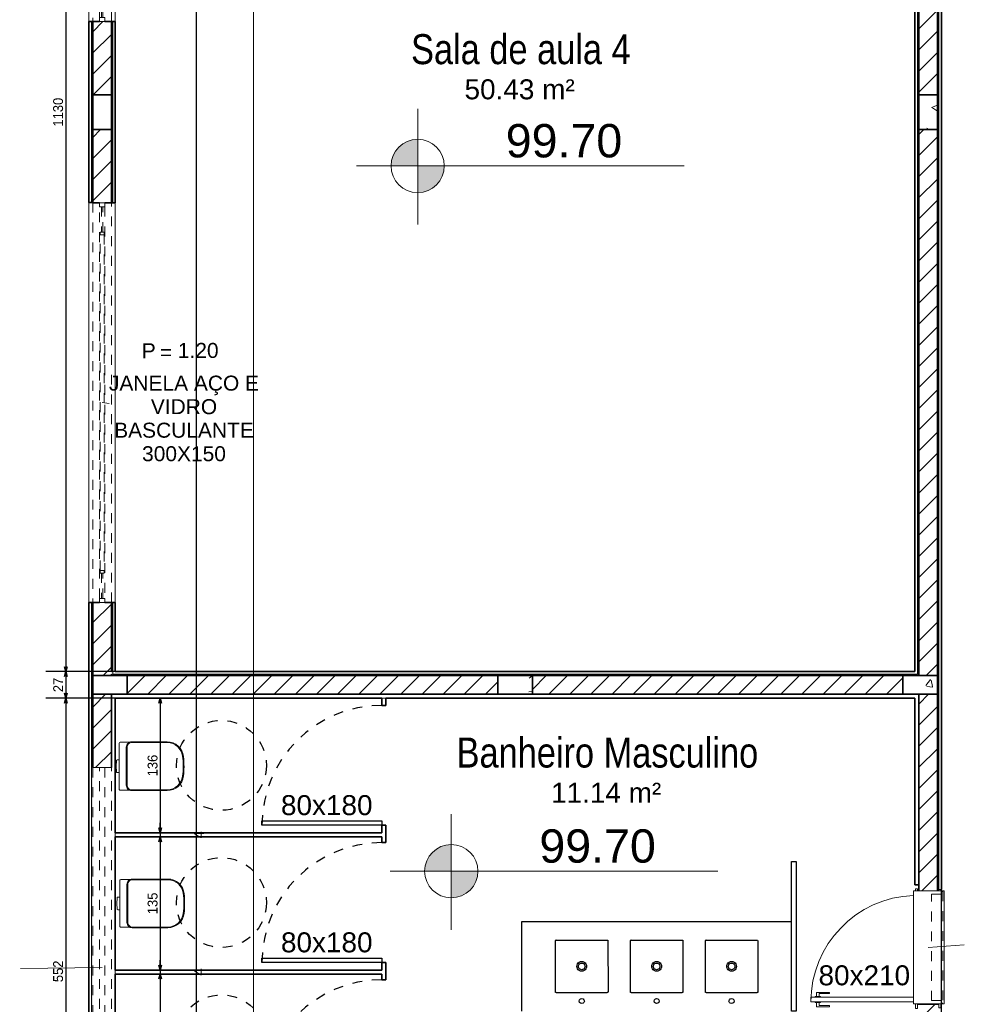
# Model space of a CAD drawing. Header units: millimetres. Extents: x -35 to 343, y 0 to 93.
# Tile 84 of 128: x 200.52 to 210.07, y 54.49 to 64.43. Entities that reach past the tile are written whole.
import ezdxf

# ---------------------------------------------------------------- set-up
doc = ezdxf.new("R2010")
doc.units = ezdxf.units.MM
for name, pattern in [('ACAD_ISO03W100', [30, 12, -18]), ('CONTINU', [0]), ('Traço Curto', [0.00153, 0.001, -0.00053])]:
    doc.linetypes.add(name, pattern=pattern)
doc.layers.add('A-PAREDE', color=5, linetype='Continuous')
doc.layers.add('LOUÇAS', color=1, linetype='Continuous')
for name, color, linetype, lineweight in [('ARQ - ALVENARIA - OSSO', 2, 'Continuous', 35), ('ARQ - BANCADAS', 2, 'Continuous', 9), ('ARQ - COTA_NÍVEL', 2, 'Continuous', 5), ('ARQ - DIVISORIA', 3, 'Continuous', 35), ('ARQ - JANELA', 2, 'Traço Curto', 5), ('ARQ - PAREDE VISTA', 4, 'Continuous', 9), ('ARQ - PAREDES_HACHURA', 9, 'Continuous', 35), ('ARQ - PAREDES_REVESTIMENTO', 3, 'Continuous', 35), ('ARQ - PILAR', 4, 'Continuous', 15), ('ARQ - PORTA', 3, 'Continuous', 9), ('ARQ - PORTA_FOLHA', 3, 'Continuous', 20), ('ARQ - PORTA_GIRO', 1, 'Continuous', 5), ('ARQ - SIMBOLO_CORTE', 2, 'Continuous', 5), ('ARQ -SIMBOLO_PORTA', 2, 'Continuous', 9), ('ARQ -TEXTO_AMBIENTE', 2, 'Continuous', 5), ('ARQ -TEXTO_JANELA', 2, 'Continuous', 9), ('Equipamentos hidráulicos', 2, 'Continuous', 5)]:
    doc.layers.add(name, color=color, linetype=linetype, lineweight=lineweight)
doc.styles.add('Arial Narrow', font='ARIALN.TTF', dxfattribs={"height": 0.225})
doc.styles.add('Arial_2', font='arial.ttf', dxfattribs={"height": 0.15})
doc.styles.add('Arial_3', font='arial.ttf', dxfattribs={"height": 0.0015})
doc.styles.add('Arial_4', font='arial.ttf', dxfattribs={"height": 0.1125})
doc.styles.add('GULIM', font='Gulim.ttf')
doc.dimstyles.new('GULIM-100', dxfattribs={"dimtxt": 0.1, "dimasz": 0.05, "dimexe": 0.2, "dimexo": 0, "dimgap": 0.025, "dimtad": 1, "dimdec": 0, "dimlfac": 100, "dimzin": 12, "dimdsep": 46, "dimtxsty": 'GULIM', "dimblk": 'OPEN30', "dimcen": 0, "dimclrd": 152, "dimclre": 152, "dimclrt": 152, "dimaunit": 1, "dimadec": 0, "dimazin": 0, "dimtfac": 1.875, "dimtdec": 0, "dimtmove": 2, "dimatfit": 3, "dimldrblk": 'OPEN30', "dimfxl": 0, "dimtolj": 1, "dimtzin": 12, "dimlwd": -1, "dimarcsym": 0})
pattern_1 = [(50, (197.3076, 58.02), (0.73539, -0.063667), [0.07671, -0.84651]), (355, (197.3076, 58.02), (-0.141886, 0.771645), [0.061907, -0.67694]), (100.451, (197.3695, 58.0146), (0.59344, 0.7075), [0.065944, -0.71866]), (46.184, (197.3076, 58.2245), (1.094305, -0.169653), [0.11574, -1.269094]), (96.636, (197.3991, 58.2111), (0.95821, 0.99893), [0.09824, -1.07799]), (351.184, (197.3076, 58.2245), (0.95852, 0.99942), [0.09286, -1.01474]), (21, (197.4099, 58.1734), (0.61232, -0.41221), [0.07671, -0.84651]), (326, (197.4099, 58.1734), (0.250004, 0.743684), [0.061907, -0.67694]), (71.451, (197.461, 58.13975), (0.862037, 0.33109), [0.065944, -0.71866]), (37.5, (197.3076, 58.01997), (0.0123895, 0.3419915), [0.033645, -0.63522, 0.033645, -0.652716, -0.679632]), (37.5, (197.3076, 58.01997), (0.0123895, 0.3419915), [-1.355226, 0.033645, -0.645987]), (7.5, (197.3076, 58.01997), (0.269781, 0.404735), [0.033645, -0.357984, 0.033645, -0.61907, -0.258395]), (7.5, (197.3076, 58.01997), (0.269781, 0.404735), [-1.044345, 0.033645, -0.22475]), (327.5, (197.0788, 58.01997), (0.547047, -0.022983), [0.033645, -0.222058, 0.033645, -0.765763, -1.06184]), (327.5, (197.0788, 58.01997), (0.547047, -0.022983), [-1.056457, 0.033645, -1.028195]), (317.5, (196.97652, 58.01997), (0.597536, 0.102292), [0.033645, -0.300115, 0.033645, -0.497948, -0.75365]), (317.5, (196.97652, 58.01997), (0.597536, 0.102292), [-0.864007, 0.033645, -0.720006])]
pattern_2 = [(45, (197.30759, 58.01997), (-0.1065823, 0.1065823), [])]

# ---------------------------------------------------------------- blocks, each defined once
blk = doc.blocks.new('POR_PM_GIRO_1FL - 80 x 210 cm Externa-V3-NÍVEL 1')
at = {"layer": 'ARQ - PORTA'}
for p, q in [((-0.4369, 0.7393), (-0.4369, 0.8383)), ((-0.4369, 0.8383), (-0.4051, 0.8383)), ((-0.4051, 0.8183), (-0.4275, 0.8183)), ((-0.4275, 0.8183), (-0.4275, 0.7393)), ((-0.4, 0.8492), (-0.4051, 0.8492)), ((-0.4051, 0.8492), (-0.4051, 0.8283)), ((-0.4051, 0.8283), (-0.4051, 0.8073)), ((-0.365, 0.8492), (-0.3599, 0.8492)), ((-0.3599, 0.8492), (-0.3599, 0.8283)), ((-0.3281, 0.8383), (-0.3599, 0.8383)), ((-0.3599, 0.8283), (-0.3599, 0.8073)), ((-0.3599, 0.8183), (-0.3375, 0.8183)), ((-0.3375, 0.8183), (-0.3375, 0.7393)), ((-0.3281, 0.7393), (-0.3281, 0.8383)), ((-0.4275, 0.7393), (-0.4369, 0.7393)), ((-0.4051, 0.8073), (-0.4, 0.8073)), ((-0.3599, 0.8073), (-0.365, 0.8073)), ((-0.3375, 0.7393), (-0.3281, 0.7393)), ((-0.45, 0.095), (-0.415, 0.095)), ((-0.45, 0.08), (-0.45, 0.095)), ((-0.415, 0.08), (-0.45, 0.08)), ((-0.42, -0.08), (-0.42, 0.08)), ((0.435, 0.095), (0.45, 0.095)), ((0.45, 0.08), (0.435, 0.08)), ((0.45, 0.095), (0.45, 0.08)), ((-0.445, -0.08), (-0.415, -0.08)), ((-0.445, -0.095), (-0.445, -0.08)), ((-0.415, -0.095), (-0.445, -0.095)), ((0.435, -0.08), (0.445, -0.08)), ((0.445, -0.095), (0.435, -0.095)), ((0.445, -0.08), (0.445, -0.095))]:
    blk.add_line(p, q, dxfattribs=at)
at = {"layer": 'ARQ - PORTA_FOLHA'}
for p, q in [((-0.4, 0.88), (-0.365, 0.88)), ((-0.4, 0.11), (-0.4, 0.88)), ((-0.365, 0.88), (-0.365, 0.11))]:
    blk.add_line(p, q, dxfattribs=at)
at = {"layer": 'ARQ - PORTA_GIRO'}
blk.add_arc((-0.4, 0.0805), 0.8, 2.12242, 89.96776, dxfattribs=at)
blk = doc.blocks.new('JANELA BASCULANTE PRÁTICA DE REVIT - JANELA AÇO E VIDRO BASCULANTE 300X150-V5-NÍVEL 1')
at = {"layer": 'ARQ - JANELA'}
for p, q in [((1.5, 0.07), (-1.5, 0.07)), ((-1.47, 0.02), (-1.5, 0.02)), ((-1.5, 0.02), (-1.5, -0.02)), ((-1.47, -0.02), (-1.47, 0.02)), ((-1.47, 0.02), (1.47, 0.02)), ((-1.28, 0.005), (-1.47, 0.005)), ((-1.47, 0.005), (-1.47, -0.005)), ((-1.26, 0.015), (-1.28, 0.015)), ((-1.28, 0.015), (-1.28, -0.015)), ((-1.28, -0.005), (-1.28, 0.005)), ((-1.26, -0.015), (-1.26, 0.015)), ((-1.26, 0.015), (1.26, 0.015)), ((1.28, 0.015), (1.26, 0.015)), ((1.26, 0.015), (1.26, -0.015)), ((1.28, -0.015), (1.28, 0.015)), ((1.47, 0.005), (1.28, 0.005)), ((1.28, 0.005), (1.28, -0.005)), ((1.5, 0.02), (1.47, 0.02)), ((1.47, 0.02), (1.47, -0.02)), ((1.47, -0.005), (1.47, 0.005)), ((1.5, -0.02), (1.5, 0.02)), ((-1.5, -0.02), (-1.47, -0.02)), ((-1.5, -0.07), (1.4993, -0.07)), ((-1.47, -0.005), (-1.28, -0.005)), ((1.47, -0.02), (-1.47, -0.02)), ((-1.28, -0.015), (-1.26, -0.015)), ((1.26, -0.015), (-1.26, -0.015)), ((1.26, -0.015), (1.28, -0.015)), ((1.28, -0.005), (1.47, -0.005)), ((1.47, -0.02), (1.5, -0.02))]:
    blk.add_line(p, q, dxfattribs=at)
blk = doc.blocks.new('JANELA BASCULANTE PRÁTICA DE REVIT - JANELA AÇO E VIDRO BASCULANTE 300X150-V6-NÍVEL 1')
at = {"layer": 'ARQ - JANELA'}
for p, q in [((-1.47, 0.02), (-1.5, 0.02)), ((-1.5, 0.02), (-1.5, -0.02)), ((1.5, 0.07), (-1.499, 0.07)), ((-1.47, -0.02), (-1.47, 0.02)), ((-1.47, 0.02), (1.47, 0.02)), ((-1.28, 0.005), (-1.47, 0.005)), ((-1.47, 0.005), (-1.47, -0.005)), ((-1.26, 0.015), (-1.28, 0.015)), ((-1.28, 0.015), (-1.28, -0.015)), ((-1.28, -0.005), (-1.28, 0.005)), ((-1.26, -0.015), (-1.26, 0.015)), ((-1.26, 0.015), (1.26, 0.015)), ((1.28, 0.015), (1.26, 0.015)), ((1.26, 0.015), (1.26, -0.015)), ((1.28, -0.015), (1.28, 0.015)), ((1.47, 0.005), (1.28, 0.005)), ((1.28, 0.005), (1.28, -0.005)), ((1.5, 0.02), (1.47, 0.02)), ((1.47, 0.02), (1.47, -0.02)), ((1.47, -0.005), (1.47, 0.005)), ((1.5, -0.02), (1.5, 0.02)), ((-1.5, -0.02), (-1.47, -0.02)), ((-1.4999, -0.07), (1.5, -0.07)), ((-1.47, -0.005), (-1.28, -0.005)), ((1.47, -0.02), (-1.47, -0.02)), ((-1.28, -0.015), (-1.26, -0.015)), ((1.26, -0.015), (-1.26, -0.015)), ((1.26, -0.015), (1.28, -0.015)), ((1.28, -0.005), (1.47, -0.005)), ((1.47, -0.02), (1.5, -0.02))]:
    blk.add_line(p, q, dxfattribs=at)
blk = doc.blocks.new('JANELA BASCULANTE PRÁTICA DE REVIT - JANELA AÇO E VIDRO BASCULANTE 300X60-6372257-NÍVEL 1')
at = {"layer": 'ARQ - JANELA'}
for p, q in [((1.5, 0.07), (-1.5, 0.07)), ((-1.5, 0.07), (-1.5, 0.02)), ((-1.5, -0.02), (-1.5, 0.02)), ((-1.5, 0.02), (1.5, 0.02)), ((1.5, 0.02), (1.5, 0.07)), ((1.5, 0.02), (1.5, -0.02)), ((-1.5, -0.02), (-1.5, -0.07)), ((1.5, -0.02), (-1.5, -0.02)), ((-1.5, -0.07), (1.5, -0.07)), ((1.5, -0.07), (1.5, -0.02))]:
    blk.add_line(p, q, dxfattribs=at)
blk = doc.blocks.new('JA Maxim Ar 1F1 - Maxim Ar 0_80x0_50-6390869-NÍVEL 1')
at = {"layer": 'ARQ - JANELA'}
for p, q in [((-0.42, 0.11), (0.42, 0.11)), ((-0.42, 0.1), (-0.42, 0.11)), ((0.42, 0.1), (-0.42, 0.1)), ((-0.4, 0.025), (-0.4, 0.1)), ((0.4, 0.1), (0.4, 0.025)), ((0.42, 0.11), (0.42, 0.1)), ((0.4, 0.025), (-0.4, 0.025))]:
    blk.add_line(p, q, dxfattribs=at)
blk = doc.blocks.new('Pedra - Peitoril - Tipo 1-6390871-NÍVEL 1')
at = {"layer": 'ARQ - BANCADAS'}
for p, q in [((-0.3803, -0.23), (-0.3803, 0)), ((0.4697, 0), (-0.3803, 0)), ((0.4697, 0), (0.4697, -0.23)), ((0.4697, -0.23), (-0.3803, -0.23))]:
    blk.add_line(p, q, dxfattribs=at)
blk = doc.blocks.new('Deca_Bacia Sanitaria Convencional Quadra_P_21 - P_21_Branco Gelo GE17-6407791-NÍVEL 1')
at = {"layer": 'Equipamentos hidráulicos'}
for p, q in [((3.1323, -4.3801), (3.1323, -4.2542)), ((3.1383, -4.2482), (3.2088, -4.2482)), ((3.1077, -4.4279), (3.11, -4.3849)), ((3.11, -4.471), (3.1077, -4.4279)), ((3.1161, -4.3801), (3.1323, -4.3801)), ((3.1323, -4.3801), (3.1323, -4.4757)), ((3.1323, -4.4757), (3.1161, -4.4757)), ((3.1323, -4.6016), (3.1323, -4.4757)), ((3.2086, -4.6072), (3.1362, -4.6072))]:
    blk.add_line(p, q, dxfattribs=at)
for centre, radius, start, end in [((3.1383, -4.2542), 0.006, 90, 180), ((3.1161, -4.3864), 0.00628, 90, 166), ((3.1161, -4.4695), 0.00628, 194, 270), ((3.4946, -4.4879), 0.1199, 327.88825, 328.48945), ((3.4946, -4.4879), 0.1199, 340.97524, 344.05786), ((3.1383, -4.6016), 0.006, 180, 249.21108)]:
    blk.add_arc(centre, radius, start, end, dxfattribs=at)
blk = doc.blocks.new('Deca_Shared_Assento_P_21 - AP_215_Branco Gelo GE17-6407792-NÍVEL 1')
at = {"layer": 'Equipamentos hidráulicos'}
for p, q in [((3.1847, -4.2848), (3.1847, -4.5707)), ((3.1918, -4.5736), (3.1918, -4.282)), ((3.2211, -4.2504), (3.4916, -4.2504)), ((3.4913, -4.2448), (3.2248, -4.2448)), ((3.2211, -4.6051), (3.4916, -4.6051)), ((3.2248, -4.6108), (3.4913, -4.6108))]:
    blk.add_line(p, q, dxfattribs=at)
for centre, radius, start, end in [((3.2247, -4.2848), 0.04, 89.84772, 180.1118), ((3.2253, -4.2837), 0.0336, 97.18985, 177.03508), ((3.4916, -4.3678), 0.123, 5.81372, 90.12648), ((3.4912, -4.3671), 0.1167, 7.4549, 89.83226), ((2.9392, -4.4394), 0.6734, 0.98733, 7.4549), ((2.9147, -4.4278), 0.703, 359.57807, 5.91611), ((2.9392, -4.4162), 0.6734, 352.5451, 359.01267), ((2.9147, -4.4278), 0.703, 354.08549, 359.5781), ((3.4916, -4.4878), 0.123, 269.88205, 354.19539), ((3.4912, -4.4884), 0.1167, 270.16774, 352.5451), ((3.2247, -4.5708), 0.04, 179.84831, 270.11285), ((3.2253, -4.5718), 0.0336, 182.96492, 262.81015)]:
    blk.add_arc(centre, radius, start, end, dxfattribs=at)
blk = doc.blocks.new('Identificação de Janela - Modelo 1-6080617-NÍVEL 1')
at = {"layer": 'ARQ -TEXTO_JANELA', "char_height": 0.0015, "attachment_point": 1, "style": 'Arial_3'}
for s, insert, width in [('P', (-0.004488, 0.005716), 0.00168354), ('=', (-0.00267, 0.00556), 0.00152321)]:
    blk.add_mtext(s, dxfattribs=dict(at, insert=insert, width=width))
blk = doc.blocks.new('_Open30')
at = {"color": 0, "linetype": 'ByBlock', "lineweight": -2}
for p, q in [((-1, 0.27), (0, 0)), ((0, 0), (-1, -0.27)), ((0, 0), (-1, 0))]:
    blk.add_line(p, q, dxfattribs=at)
blk = doc.blocks.new('*D489')
at = {"layer": 'A-PAREDE', "color": 152, "lineweight": -2, "transparency": 16777216}
for p, q in [((201.4828, 69.1526), (200.7817, 69.1526)), ((201.4828, 57.8478), (200.7817, 57.8478))]:
    blk.add_line(p, q, dxfattribs=at)
at = {"layer": 'A-PAREDE', "color": 152, "transparency": 16777216}
blk.add_line((200.9817, 69.1026), (200.9817, 57.8978), dxfattribs=at)
at = {"layer": 'DEFPOINTS', "color": 0, "transparency": 16777216}
for p in [(201.4828, 69.1526), (200.9817, 57.8478), (201.4828, 57.8478)]:
    blk.add_point(p, dxfattribs=at)
at = {"layer": 'A-PAREDE', "color": 152, "transparency": 16777216, "xscale": 0.05, "yscale": 0.05, "zscale": 0.05}
for p, rotation in [((200.9817, 69.1526), 90), ((200.9817, 57.8478), 270)]:
    blk.add_blockref('_Open30', p, dxfattribs=dict(at, rotation=rotation))
at = {"layer": 'A-PAREDE', "color": 152, "transparency": 16777216, "insert": (200.9053, 63.5002), "char_height": 0.1, "attachment_point": 5, "rotation": 90, "style": 'GULIM'}
blk.add_mtext('\\A1;1130', dxfattribs=at)
blk = doc.blocks.new('*D490')
at = {"color": 152, "lineweight": -2, "transparency": 16777216}
for p, q in [((201.4828, 57.8478), (200.7817, 57.8478)), ((201.4828, 57.5786), (200.7817, 57.5786))]:
    blk.add_line(p, q, dxfattribs=at)
at = {"color": 152, "transparency": 16777216}
blk.add_line((200.9817, 57.7978), (200.9817, 57.6286), dxfattribs=at)
at = {"layer": 'DEFPOINTS', "color": 0, "transparency": 16777216}
for p in [(201.4828, 57.8478), (200.9817, 57.5786), (201.4828, 57.5786)]:
    blk.add_point(p, dxfattribs=at)
at = {"color": 152, "transparency": 16777216, "xscale": 0.05, "yscale": 0.05, "zscale": 0.05}
for p, rotation in [((200.9817, 57.8478), 90), ((200.9817, 57.5786), 270)]:
    blk.add_blockref('_Open30', p, dxfattribs=dict(at, rotation=rotation))
at = {"color": 152, "transparency": 16777216, "insert": (200.9054, 57.7132), "char_height": 0.1, "attachment_point": 5, "rotation": 90, "style": 'GULIM'}
blk.add_mtext('\\A1;27', dxfattribs=at)
blk = doc.blocks.new('*D491')
at = {"color": 152, "lineweight": -2, "transparency": 16777216}
for p, q in [((201.4828, 57.5786), (200.7817, 57.5786)), ((201.4828, 52.0608), (200.7817, 52.0608))]:
    blk.add_line(p, q, dxfattribs=at)
at = {"color": 152, "transparency": 16777216}
blk.add_line((200.9817, 57.5286), (200.9817, 52.1108), dxfattribs=at)
at = {"layer": 'DEFPOINTS', "color": 0, "transparency": 16777216}
for p in [(201.4828, 57.5786), (200.9817, 52.0608), (201.4828, 52.0608)]:
    blk.add_point(p, dxfattribs=at)
at = {"color": 152, "transparency": 16777216, "xscale": 0.05, "yscale": 0.05, "zscale": 0.05}
for p, rotation in [((200.9817, 57.5786), 90), ((200.9817, 52.0608), 270)]:
    blk.add_blockref('_Open30', p, dxfattribs=dict(at, rotation=rotation))
at = {"color": 152, "transparency": 16777216, "insert": (200.9054, 54.8197), "char_height": 0.1, "attachment_point": 5, "rotation": 90, "style": 'GULIM'}
blk.add_mtext('\\A1;552', dxfattribs=at)
blk = doc.blocks.new('*D499')
at = {"layer": 'A-PAREDE', "color": 152, "lineweight": -2, "transparency": 16777216}
for p, q in [((201.2136, 81.2648), (200.0751, 81.2648)), ((201.2136, 22.8569), (200.0751, 22.8569))]:
    blk.add_line(p, q, dxfattribs=at)
at = {"layer": 'A-PAREDE', "color": 152, "transparency": 16777216}
blk.add_line((200.2751, 22.9069), (200.2751, 81.2148), dxfattribs=at)
at = {"layer": 'DEFPOINTS', "color": 0, "transparency": 16777216}
for p in [(200.2751, 81.2648), (201.2136, 81.2648), (201.2136, 22.8569)]:
    blk.add_point(p, dxfattribs=at)
at = {"layer": 'A-PAREDE', "color": 152, "transparency": 16777216, "xscale": 0.05, "yscale": 0.05, "zscale": 0.05}
for p, rotation in [((200.2751, 81.2648), 90), ((200.2751, 22.8569), 270)]:
    blk.add_blockref('_Open30', p, dxfattribs=dict(at, rotation=rotation))
at = {"layer": 'A-PAREDE', "color": 152, "transparency": 16777216, "insert": (200.1987, 52.0608), "char_height": 0.1, "attachment_point": 5, "rotation": 90, "style": 'GULIM'}
blk.add_mtext('\\A1;5841', dxfattribs=at)
blk = doc.blocks.new('7407317_p')
at = {"linetype": 'CONTINU'}
for points in [[(0, 0.249, 1.00002), (0, 0.214)], [(0, 0.214, 1.00004), (0, 0.249)], [(-0.1703, 0.175, 0.414575), (-0.1753, 0.17)], [(0.1754, 0.17, 0.41461), (0.1704, 0.175)], [(0, 0.0325, 1.00002), (0, -0.0325)], [(0, 0.0222, 1.00002), (0, -0.0223)], [(0, -0.0325, 1.00002), (0, 0.0325)], [(0, -0.0223, 1.00006), (0, 0.0222)], [(-0.1736, -0.1735, -0.197037), (-0.175, -0.17)], [(-0.175, -0.17, 0.414577), (-0.17, -0.175)], [(-0.17, -0.175, -0.197039), (-0.1736, -0.1735)], [(0.1706, -0.175, 0.413841), (0.175, -0.1706)]]:
    blk.add_lwpolyline(points, format="xyb", dxfattribs=at)
for points in [[(-0.1753, 0.17), (-0.175, -0.17)], [(-0.1703, 0.175), (0.1704, 0.175)], [(0.175, -0.1706), (0.1754, 0.17)], [(-0.17, -0.175), (0.1706, -0.175)]]:
    blk.add_lwpolyline(points, dxfattribs=at)
blk = doc.blocks.new('*D425')
at = {"layer": 'A-PAREDE', "color": 152, "lineweight": -2, "transparency": 16777216}
for p, q in [((201.4828, 57.5786), (202.1358, 57.5786)), ((201.4828, 56.2194), (202.1358, 56.2194))]:
    blk.add_line(p, q, dxfattribs=at)
at = {"layer": 'A-PAREDE', "color": 152, "transparency": 16777216}
blk.add_line((201.9358, 57.5286), (201.9358, 56.2694), dxfattribs=at)
at = {"layer": 'DEFPOINTS', "color": 0, "transparency": 16777216}
for p in [(201.4828, 57.5786), (201.4828, 56.2194), (201.9358, 56.2194)]:
    blk.add_point(p, dxfattribs=at)
at = {"layer": 'A-PAREDE', "color": 152, "transparency": 16777216, "xscale": 0.05, "yscale": 0.05, "zscale": 0.05}
for p, rotation in [((201.9358, 57.5786), 90), ((201.9358, 56.2194), 270)]:
    blk.add_blockref('_Open30', p, dxfattribs=dict(at, rotation=rotation))
at = {"layer": 'A-PAREDE', "color": 152, "transparency": 16777216, "insert": (201.8594, 56.899), "char_height": 0.1, "attachment_point": 5, "rotation": 90, "style": 'GULIM'}
blk.add_mtext('\\A1;136', dxfattribs=at)
blk = doc.blocks.new('*D426')
at = {"color": 152, "transparency": 16777216}
for p, q in [((201.9358, 56.2694), (201.9358, 56.3194)), ((201.9358, 56.2194), (201.9358, 56.179)), ((201.9358, 56.129), (201.9358, 56.079))]:
    blk.add_line(p, q, dxfattribs=at)
at = {"color": 152, "lineweight": -2, "transparency": 16777216}
for p, q in [((201.4828, 56.2194), (202.1358, 56.2194)), ((201.4828, 56.179), (202.1358, 56.179))]:
    blk.add_line(p, q, dxfattribs=at)
at = {"layer": 'DEFPOINTS', "color": 0, "transparency": 16777216}
for p in [(201.4828, 56.2194), (201.4828, 56.179), (201.9358, 56.179)]:
    blk.add_point(p, dxfattribs=at)
at = {"color": 152, "transparency": 16777216, "xscale": 0.05, "yscale": 0.05, "zscale": 0.05}
for p, rotation in [((201.9358, 56.2194), 270), ((201.9358, 56.179), 90)]:
    blk.add_blockref('_Open30', p, dxfattribs=dict(at, rotation=rotation))
at = {"color": 152, "transparency": 16777216, "insert": (202.3273, 56.1992), "char_height": 0.1, "attachment_point": 5, "rotation": 90, "style": 'GULIM'}
blk.add_mtext('\\A1;4', dxfattribs=at)
blk = doc.blocks.new('*D427')
at = {"color": 152, "lineweight": -2, "transparency": 16777216}
for p, q in [((201.4828, 56.179), (202.1358, 56.179)), ((201.4828, 54.8332), (202.1358, 54.8332))]:
    blk.add_line(p, q, dxfattribs=at)
at = {"color": 152, "transparency": 16777216}
blk.add_line((201.9358, 56.129), (201.9358, 54.8832), dxfattribs=at)
at = {"layer": 'DEFPOINTS', "color": 0, "transparency": 16777216}
for p in [(201.4828, 56.179), (201.4828, 54.8332), (201.9358, 54.8332)]:
    blk.add_point(p, dxfattribs=at)
at = {"color": 152, "transparency": 16777216, "xscale": 0.05, "yscale": 0.05, "zscale": 0.05}
for p, rotation in [((201.9358, 56.179), 90), ((201.9358, 54.8332), 270)]:
    blk.add_blockref('_Open30', p, dxfattribs=dict(at, rotation=rotation))
at = {"color": 152, "transparency": 16777216, "insert": (201.8594, 55.5061), "char_height": 0.1, "attachment_point": 5, "rotation": 90, "style": 'GULIM'}
blk.add_mtext('\\A1;135', dxfattribs=at)
blk = doc.blocks.new('*D428')
at = {"color": 152, "transparency": 16777216}
for p, q in [((201.9358, 54.8832), (201.9358, 54.9332)), ((201.9358, 54.8332), (201.9358, 54.7928)), ((201.9358, 54.7428), (201.9358, 54.6928))]:
    blk.add_line(p, q, dxfattribs=at)
at = {"color": 152, "lineweight": -2, "transparency": 16777216}
for p, q in [((201.4828, 54.8332), (202.1358, 54.8332)), ((201.4828, 54.7928), (202.1358, 54.7928))]:
    blk.add_line(p, q, dxfattribs=at)
at = {"layer": 'DEFPOINTS', "color": 0, "transparency": 16777216}
for p in [(201.4828, 54.8332), (201.4828, 54.7928), (201.9358, 54.7928)]:
    blk.add_point(p, dxfattribs=at)
at = {"color": 152, "transparency": 16777216, "xscale": 0.05, "yscale": 0.05, "zscale": 0.05}
for p, rotation in [((201.9358, 54.8332), 270), ((201.9358, 54.7928), 90)]:
    blk.add_blockref('_Open30', p, dxfattribs=dict(at, rotation=rotation))
at = {"color": 152, "transparency": 16777216, "insert": (202.3273, 54.813), "char_height": 0.1, "attachment_point": 5, "rotation": 90, "style": 'GULIM'}
blk.add_mtext('\\A1;4', dxfattribs=at)
blk = doc.blocks.new('*D429')
at = {"color": 152, "lineweight": -2, "transparency": 16777216}
for p, q in [((201.4828, 54.7928), (202.1358, 54.7928)), ((201.4828, 53.447), (202.1358, 53.447))]:
    blk.add_line(p, q, dxfattribs=at)
at = {"color": 152, "transparency": 16777216}
blk.add_line((201.9358, 54.7428), (201.9358, 53.497), dxfattribs=at)
at = {"layer": 'DEFPOINTS', "color": 0, "transparency": 16777216}
for p in [(201.4828, 54.7928), (201.4828, 53.447), (201.9358, 53.447)]:
    blk.add_point(p, dxfattribs=at)
at = {"color": 152, "transparency": 16777216, "xscale": 0.05, "yscale": 0.05, "zscale": 0.05}
for p, rotation in [((201.9358, 54.7928), 90), ((201.9358, 53.447), 270)]:
    blk.add_blockref('_Open30', p, dxfattribs=dict(at, rotation=rotation))
at = {"color": 152, "transparency": 16777216, "insert": (201.8594, 54.1199), "char_height": 0.1, "attachment_point": 5, "rotation": 90, "style": 'GULIM'}
blk.add_mtext('\\A1;135', dxfattribs=at)
blk = doc.blocks.new('Elevações de ponto - Cota de Nível 1-825078-NÍVEL 1')
at = {"layer": 'ARQ - COTA_NÍVEL'}
h = blk.add_hatch(color=256, dxfattribs=at)
edge = h.paths.add_edge_path(flags=0)
edge.add_line((0, 0.002278), (0, 0.000678))
edge.add_line((0, 0.000678), (-0.0016, 0.000678))
edge.add_arc((0, 0.000678), 0.0016, 90, 180, ccw=False)
h = blk.add_hatch(color=256, dxfattribs=at)
edge = h.paths.add_edge_path(flags=0)
edge.add_arc((0, 0.000678), 0.0016, 270, 360, ccw=False)
edge.add_line((0, -0.000922), (0, 0.000678))
edge.add_line((0, 0.000678), (0.0016, 0.000678))
for p, q in [((0, 0.004106), (0, -0.002843)), ((0, -0.00218), (0, 0.003078)), ((0, 0.000678), (0, 0.002278)), ((-0.003665, 0.000678), (0.016004, 0.000678)), ((-0.0016, 0.000678), (0, 0.000678)), ((0.0016, 0.000678), (0, 0.000678)), ((0, 0.000678), (0, -0.000922))]:
    blk.add_line(p, q, dxfattribs=at)
blk.add_circle((0, 0.000678), 0.0016, dxfattribs=at)
for start, end in [(90, 180), (270, 360)]:
    blk.add_arc((0, 0.000678), 0.0016, start, end, dxfattribs=at)
blk = doc.blocks.new('*D513')
at = {"color": 152, "lineweight": -2, "transparency": 16777216}
for p, q in [((201.6039, 69.3814), (202.5002, 69.3814)), ((201.6039, 22.8569), (202.5002, 22.8569))]:
    blk.add_line(p, q, dxfattribs=at)
at = {"color": 152, "transparency": 16777216}
blk.add_line((202.3002, 69.3314), (202.3002, 22.9069), dxfattribs=at)
at = {"layer": 'DEFPOINTS', "color": 0, "transparency": 16777216}
for p in [(201.6039, 69.3814), (201.6039, 22.8569), (202.3002, 22.8569)]:
    blk.add_point(p, dxfattribs=at)
at = {"color": 152, "transparency": 16777216, "xscale": 0.05, "yscale": 0.05, "zscale": 0.05}
for p, rotation in [((202.3002, 69.3814), 90), ((202.3002, 22.8569), 270)]:
    blk.add_blockref('_Open30', p, dxfattribs=dict(at, rotation=rotation))
at = {"color": 152, "transparency": 16777216, "insert": (202.2238, 46.1191), "char_height": 0.1, "attachment_point": 5, "rotation": 90, "style": 'GULIM'}
blk.add_mtext('\\A1;4652', dxfattribs=at)

msp = doc.modelspace()

# ---------------------------------------------------------------- hatches: boundary and pattern name
at = {"layer": 'ARQ - PAREDES_HACHURA'}
h = msp.add_hatch(color=256, dxfattribs=at)
h.paths.add_polyline_path([(201.25397, 22.89724), (201.25397, 23.82585), (201.24052, 23.82585), (201.24052, 22.89724)], flags=0)
h.paths.add_polyline_path([(201.25397, 27.86324), (201.25397, 29.69353), (201.24052, 29.69353), (201.24052, 27.86324)], flags=0)
h.paths.add_polyline_path([(201.25397, 33.7314), (201.25386, 35.4002), (201.24052, 35.39977), (201.24052, 33.7314)], flags=0)
h.paths.add_polyline_path([(201.24052, 39.43761), (201.25397, 39.43761), (201.25397, 41.26667), (201.24052, 41.26667), (201.24052, 40.17738)], flags=0)
h.paths.add_polyline_path([(201.25397, 45.30409), (201.25397, 46.2335), (201.25397, 58.5476), (201.24052, 58.5476), (201.24052, 45.30409)], flags=0)
h.paths.add_polyline_path([(201.25397, 62.58635), (201.25397, 64.41664), (201.24052, 64.41664), (201.24052, 62.58635)], flags=0)
h.paths.add_polyline_path([(201.24052, 68.45275), (201.25397, 68.45275), (201.25397, 69.38136), (201.24052, 69.38136), (201.24052, 69.15257)], flags=0)
h = msp.add_hatch(dxfattribs=at)
h.set_pattern_fill('FP_6', color=256, scale=1.345805, style=0, pattern_type=2)
h.set_pattern_definition(pattern_2)
h.paths.add_polyline_path([(201.32126, 63.67514), (201.44239, 63.67514), (201.44239, 64.41533), (201.25397, 64.41533), (201.25397, 63.67514)], flags=0)
h.paths.add_polyline_path([(201.25397, 68.45275), (201.44239, 68.45275), (201.44239, 69.19294), (201.25397, 69.19294)], flags=0)
h = msp.add_hatch(color=256, dxfattribs=at)
h.paths.add_polyline_path([(201.45584, 57.82089), (201.45584, 58.54762), (201.44239, 58.54762), (201.44239, 57.82089), (201.44963, 57.82089)], flags=0)
h.paths.add_polyline_path([(201.45584, 62.58406), (201.45584, 64.41541), (201.44239, 64.41533), (201.44239, 62.58406)], flags=0)
h.paths.add_polyline_path([(201.44239, 68.45275), (201.45584, 68.45275), (201.45584, 69.17948), (201.44239, 69.17946), (201.44239, 69.15257)], flags=0)
h = msp.add_hatch(dxfattribs=at)
h.set_pattern_fill('FP_6', color=256, scale=1.345805, style=0, pattern_type=2)
h.set_pattern_definition(pattern_2)
h.paths.add_polyline_path([(209.78638, 63.67514), (209.78638, 67.9548), (209.59797, 67.9548), (209.59797, 63.67514)], flags=0)
h.paths.add_polyline_path([(209.59797, 69.08528), (209.78638, 69.08528), (209.78638, 69.19294), (209.59797, 69.19294), (209.59797, 69.15257)], flags=0)
for points in [[(209.59797, 57.82089), (209.59797, 67.91443), (209.58451, 67.91443), (209.58451, 57.82089)], [(209.78638, 55.64741), (209.79984, 55.64741), (209.79984, 67.92116), (209.78638, 67.92116), (209.78638, 57.61902)], [(209.43647, 57.80743), (209.59797, 57.80743), (209.59797, 57.82089), (201.44239, 57.82089), (201.44239, 57.80743), (209.2847, 57.80743)]]:
    msp.add_hatch(color=256, dxfattribs=at).paths.add_polyline_path(points, flags=0)
h = msp.add_hatch(dxfattribs=at)
h.set_pattern_fill('FP_6', color=256, scale=1.345805, style=0, pattern_type=2)
h.set_pattern_definition(pattern_2)
h.paths.add_polyline_path([(201.44239, 57.80743), (201.44239, 58.54762), (201.25397, 58.5476), (201.25397, 57.80743)], flags=0)
h.paths.add_polyline_path([(201.32126, 62.58504), (201.44239, 62.58504), (201.44239, 63.32523), (201.25397, 63.32523), (201.25397, 62.58504)], flags=0)
h = msp.add_hatch(dxfattribs=at)
h.set_pattern_fill('FP_6', color=256, scale=1.345805, style=0, pattern_type=2)
h.set_pattern_definition(pattern_2)
h.paths.add_polyline_path([(209.59797, 57.80743), (209.78638, 57.80743), (209.78638, 63.32523), (209.59797, 63.32523), (209.59797, 57.82089)], flags=0)
h = msp.add_hatch(dxfattribs=at)
h.set_pattern_fill('FP_6', color=256, scale=1.345805, style=0, pattern_type=2)
h.set_pattern_definition(pattern_2)
h.paths.add_polyline_path([(202.42896, 57.61902), (205.34522, 57.61902), (205.34522, 57.80743), (201.60388, 57.80743), (201.60388, 57.61902)], flags=0)
h = msp.add_hatch(dxfattribs=at)
h.set_pattern_fill('FP_6', color=256, scale=1.345805, style=0, pattern_type=2)
h.set_pattern_definition(pattern_2)
h.paths.add_polyline_path([(209.2847, 57.61902), (209.43647, 57.61902), (209.43647, 57.80743), (205.69513, 57.80743), (205.69513, 57.61902)], flags=0)
h = msp.add_hatch(dxfattribs=at)
h.set_pattern_fill('FP_6', color=256, scale=1.345805, style=0, pattern_type=2)
h.set_pattern_definition(pattern_2)
h.paths.add_polyline_path([(201.25397, 52.10122), (201.44239, 52.10122), (201.44239, 52.84141), (201.25397, 52.84141)], flags=0)
h.paths.add_polyline_path([(201.25397, 56.87882), (201.44239, 56.87882), (201.44239, 57.61902), (201.25397, 57.61902)], flags=0)
h = msp.add_hatch(dxfattribs=at)
h.set_pattern_fill('FP_6', color=256, scale=1.345805, style=0, pattern_type=2)
h.set_pattern_definition(pattern_2)
h.paths.add_polyline_path([(209.78448, 55.63395), (209.78638, 55.63395), (209.78638, 57.61902), (209.59797, 57.61902), (209.59797, 55.63395)], flags=0)
h.paths.add_polyline_path([(209.59797, 53.38326), (209.78638, 53.38326), (209.78638, 54.48329), (209.59797, 54.48329)])
at = {"layer": 'ARQ - PILAR'}
h = msp.add_hatch(dxfattribs=at)
h.set_pattern_fill('FP_1', color=256, scale=1.345805, style=0, pattern_type=2)
h.set_pattern_definition(pattern_1)
h.paths.add_polyline_path([(209.78638, 63.32523), (209.78638, 63.67514), (209.59797, 63.67514), (209.59797, 63.32523)], flags=0)
h = msp.add_hatch(dxfattribs=at)
h.set_pattern_fill('FP_1', color=256, scale=1.345805, style=0, pattern_type=2)
h.set_pattern_definition(pattern_1)
h.paths.add_polyline_path([(205.62784, 57.61902), (205.69513, 57.61902), (205.69513, 57.80743), (205.34522, 57.80743), (205.34522, 57.61902)], flags=0)
h = msp.add_hatch(dxfattribs=at)
h.set_pattern_fill('FP_1', color=256, scale=1.345805, style=0, pattern_type=2)
h.set_pattern_definition(pattern_1)
h.paths.add_polyline_path([(209.43647, 57.61902), (209.78638, 57.61902), (209.78638, 57.80743), (209.43647, 57.80743), (209.43647, 57.75654)], flags=0)

# ---------------------------------------------------------------- linework, layer by layer
at = {"color": 2}
msp.add_lwpolyline([(232.9746, 72.65166), (232.9746, 69.42173), (213.05669, 69.42173), (213.01631, 22.85687), (209.82675, 22.85687), (209.82675, 72.65166), (232.9746, 72.65166)], dxfattribs=at)
at = {"color": 3, "linetype": 'Continuous'}
for points in [[(204.17437, 56.3405), (204.17437, 56.29508), (202.96315, 56.29508), (202.96315, 56.3405)], [(204.17437, 54.95432), (204.17437, 54.9089), (202.96315, 54.9089), (202.96315, 54.95432)]]:
    msp.add_lwpolyline(points, close=True, dxfattribs=at)
at = {"color": 2, "linetype": 'Continuous'}
msp.add_lwpolyline([(208.31272, 55.93003), (208.35814, 55.93003), (208.35814, 54.416), (208.31272, 54.416)], close=True, dxfattribs=at)
msp.add_lwpolyline([(205.58747, 54.416), (205.58747, 55.32442), (208.31272, 55.32442)], dxfattribs=at)
at = {"color": 254, "linetype": 'ACAD_ISO03W100', "ltscale": 0.005}
for centre in [(202.55436, 56.90069), (202.55436, 55.51451), (202.55436, 54.12834)]:
    msp.add_circle(centre, 0.45421, dxfattribs=at)
for centre in [(204.17437, 56.29508), (204.17437, 54.9089), (204.17437, 53.52272)]:
    msp.add_arc(centre, 1.21122, 90, 180, dxfattribs=at)
at = {"layer": 'ARQ - ALVENARIA - OSSO'}
for p, q in [((209.59797, 67.9548), (209.59797, 63.67514)), ((209.78638, 63.67514), (209.78638, 67.9548)), ((201.32126, 64.41533), (201.25397, 64.41533)), ((201.25397, 64.41533), (201.25397, 63.67514)), ((201.44239, 64.41533), (201.3751, 64.41533)), ((201.44239, 63.67514), (201.44239, 64.41533)), ((201.25397, 63.67514), (201.44239, 63.67514)), ((209.59797, 63.67514), (209.78638, 63.67514)), ((201.44239, 63.32523), (201.25397, 63.32523)), ((201.25397, 63.32523), (201.25397, 62.58504)), ((201.44239, 62.58504), (201.44239, 63.32523)), ((209.78638, 63.32523), (209.59797, 63.32523)), ((209.59797, 63.32523), (209.59797, 57.80743)), ((209.78638, 57.80743), (209.78638, 63.32523)), ((201.25397, 62.58504), (201.32126, 62.58504)), ((201.3751, 62.58504), (201.44239, 62.58504)), ((201.32126, 58.54762), (201.25397, 58.54762)), ((201.25397, 58.54762), (201.25397, 57.80743)), ((201.44239, 58.54762), (201.3751, 58.54762)), ((201.44239, 57.8478), (201.44239, 58.54762)), ((201.25397, 57.80743), (201.44239, 57.80743)), ((201.44239, 57.82089), (201.44239, 57.80743)), ((205.34522, 57.80743), (201.60388, 57.80743)), ((201.60388, 57.80743), (201.60388, 57.61902)), ((205.34522, 57.61902), (205.34522, 57.80743)), ((209.43647, 57.80743), (205.69513, 57.80743)), ((205.69513, 57.80743), (205.69513, 57.61902)), ((209.43647, 57.61902), (209.43647, 57.80743)), ((209.59797, 57.80743), (209.78638, 57.80743)), ((201.25397, 57.61902), (201.25397, 56.87882)), ((209.78638, 57.61902), (201.25397, 57.61902)), ((201.44239, 56.87882), (201.44239, 57.61902)), ((209.59797, 55.63395), (209.59797, 57.61902)), ((209.78638, 55.63395), (209.78638, 57.61902)), ((201.48276, 57.57864), (204.17437, 57.57864)), ((201.48276, 56.21938), (201.48276, 57.57864)), ((204.17437, 57.57864), (204.17437, 57.50631)), ((204.17437, 57.50631), (204.21475, 57.50631)), ((204.21475, 57.57864), (209.55759, 57.57864)), ((204.21475, 57.50631), (204.21475, 57.57864)), ((209.55759, 57.57864), (209.55759, 55.69452)), ((204.17437, 56.21938), (201.48276, 56.21938)), ((204.17437, 56.29508), (204.17437, 56.21938)), ((204.17437, 56.29508), (204.21475, 56.29508)), ((204.21475, 56.12013), (204.21475, 56.29508)), ((201.48276, 54.8332), (201.48276, 56.17901)), ((201.48276, 56.17901), (204.17437, 56.17901)), ((204.17437, 56.17901), (204.17437, 56.12013)), ((204.17437, 56.12013), (204.21475, 56.12013)), ((209.55759, 55.69452), (209.59797, 55.69452)), ((204.17437, 54.8332), (201.48276, 54.8332)), ((204.17437, 54.9089), (204.17437, 54.8332)), ((204.17437, 54.9089), (204.21475, 54.9089)), ((204.21475, 54.73395), (204.21475, 54.9089)), ((201.48276, 53.44702), (201.48276, 54.79283)), ((201.48276, 54.79283), (204.17437, 54.79283)), ((204.17437, 54.79283), (204.17437, 54.73395)), ((204.17437, 54.73395), (204.21475, 54.73395))]:
    msp.add_line(p, q, dxfattribs=at)
at = {"layer": 'ARQ - DIVISORIA'}
for p, q in [((201.25397, 64.41664), (201.24052, 64.41664)), ((201.25397, 63.32523), (201.25397, 64.41664)), ((201.45584, 64.41541), (201.44239, 64.41541)), ((201.44239, 64.41541), (201.44239, 62.58406)), ((209.59797, 63.32523), (209.59797, 63.67514)), ((209.78638, 63.67514), (209.78638, 57.61902)), ((201.24052, 62.58635), (201.25397, 62.58635)), ((201.44239, 62.58406), (201.45584, 62.58406)), ((201.25397, 58.5476), (201.24052, 58.5476)), ((201.45584, 58.54762), (201.44239, 58.54762)), ((201.25397, 57.61902), (201.25397, 57.80743)), ((201.44239, 57.80743), (209.59797, 57.80743)), ((209.78638, 55.64741), (209.79984, 55.64741))]:
    msp.add_line(p, q, dxfattribs=at)
at = {"layer": 'ARQ - PAREDE VISTA'}
for p, q in [((201.2136, 64.41664), (201.2136, 68.45275)), ((201.48276, 68.45275), (201.48276, 64.41541)), ((209.58451, 57.82089), (209.58451, 67.91443)), ((209.79984, 67.92116), (209.79984, 55.64741)), ((201.24052, 62.58635), (201.24052, 64.41664)), ((201.45584, 64.41541), (201.45584, 62.58406)), ((201.2136, 58.5476), (201.2136, 62.58635)), ((201.48276, 62.58406), (201.48276, 58.54762)), ((201.24052, 45.30409), (201.24052, 58.5476)), ((201.45584, 58.54762), (201.45584, 57.82089)), ((201.45584, 57.82089), (209.58451, 57.82089)), ((204.21475, 57.57864), (204.17437, 57.57864)), ((201.48276, 56.21938), (201.48276, 56.17901)), ((201.48276, 54.8332), (201.48276, 54.79283))]:
    msp.add_line(p, q, dxfattribs=at)
at = {"layer": 'ARQ - PAREDES_REVESTIMENTO'}
for p, q in [((209.55759, 67.91443), (209.55759, 57.8478)), ((209.82675, 55.64741), (209.82675, 67.92116)), ((201.2136, 64.41664), (201.2136, 62.58635)), ((201.24052, 64.41664), (201.2136, 64.41664)), ((201.48276, 64.41541), (201.45584, 64.41541)), ((201.48276, 62.58406), (201.48276, 64.41541)), ((201.2136, 62.58635), (201.24052, 62.58635)), ((201.45584, 62.58406), (201.48276, 62.58406)), ((201.2136, 58.5476), (201.2136, 45.30409)), ((201.24052, 58.5476), (201.2136, 58.5476)), ((201.48276, 58.54762), (201.45584, 58.54762)), ((201.48276, 57.8478), (201.48276, 58.54762)), ((209.55759, 57.8478), (201.48276, 57.8478)), ((209.82002, 55.64741), (209.82675, 55.64741))]:
    msp.add_line(p, q, dxfattribs=at)
at = {"layer": 'ARQ - PILAR'}
for p, q in [((201.44239, 63.67514), (201.25397, 63.67514)), ((201.25397, 63.67514), (201.25397, 63.32523)), ((201.44239, 63.32523), (201.44239, 63.67514)), ((209.78638, 63.67514), (209.59797, 63.67514)), ((209.59797, 63.67514), (209.59797, 63.32523)), ((209.78638, 63.32523), (209.78638, 63.67514)), ((201.25397, 63.32523), (201.44239, 63.32523)), ((209.59797, 63.32523), (209.78638, 63.32523)), ((201.60388, 57.80743), (201.25397, 57.80743)), ((201.25397, 57.80743), (201.25397, 57.61902)), ((201.60388, 57.61902), (201.60388, 57.80743)), ((205.69513, 57.80743), (205.34522, 57.80743)), ((205.34522, 57.80743), (205.34522, 57.61902)), ((205.69513, 57.61902), (205.69513, 57.80743)), ((209.78638, 57.80743), (209.43647, 57.80743)), ((209.43647, 57.80743), (209.43647, 57.61902)), ((209.78638, 57.61902), (209.78638, 57.80743)), ((201.25397, 57.61902), (201.60388, 57.61902)), ((205.34522, 57.61902), (205.69513, 57.61902)), ((209.43647, 57.61902), (209.78638, 57.61902))]:
    msp.add_line(p, q, dxfattribs=at)
at = {"layer": 'ARQ - SIMBOLO_CORTE'}
msp.add_line((202.87816, 85.89904), (202.87816, 17.54797), dxfattribs=at)
at = {"layer": 'ARQ -TEXTO_JANELA'}
for p, q in [((201.34818, 60.56633), (201.42163, 60.5551)), ((209.69217, 55.06199), (210.05679, 55.08882)), ((201.34818, 54.86012), (200.52415, 54.84889))]:
    msp.add_line(p, q, dxfattribs=at)

# ---------------------------------------------------------------- block references
at = {"layer": 'ARQ - BANCADAS', "xscale": 1.345805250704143, "yscale": 1.345805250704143, "zscale": 1.345805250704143, "rotation": 269.9999999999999}
msp.add_blockref('Pedra - Peitoril - Tipo 1-6390871-NÍVEL 1', (209.85367, 55.12215), dxfattribs=at)
at = {"layer": 'ARQ - COTA_NÍVEL', "xscale": 168.2692307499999, "yscale": 168.2692307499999, "zscale": 168.2692307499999}
for p in [(204.53634, 62.84312), (204.87584, 55.71749)]:
    msp.add_blockref('Elevações de ponto - Cota de Nível 1-825078-NÍVEL 1', p, dxfattribs=at)
at = {"layer": 'ARQ - JANELA', "xscale": 1.345805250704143, "yscale": 1.345805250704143, "zscale": 1.345805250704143}
for name, p, rotation in [('JANELA BASCULANTE PRÁTICA DE REVIT - JANELA AÇO E VIDRO BASCULANTE 300X150-V6-NÍVEL 1', (201.34818, 66.43404), 89.99999999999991), ('JANELA BASCULANTE PRÁTICA DE REVIT - JANELA AÇO E VIDRO BASCULANTE 300X150-V5-NÍVEL 1', (201.34818, 60.56633), 89.99999999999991), ('JANELA BASCULANTE PRÁTICA DE REVIT - JANELA AÇO E VIDRO BASCULANTE 300X60-6372257-NÍVEL 1', (201.34818, 54.86012), 89.99999999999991), ('JA Maxim Ar 1F1 - Maxim Ar 0_80x0_50-6390869-NÍVEL 1', (209.69217, 55.06199), 269.9999999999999)]:
    msp.add_blockref(name, p, dxfattribs=dict(at, rotation=rotation))
at = {"layer": 'ARQ - PORTA', "xscale": 1.345805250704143, "yscale": 1.345805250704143, "zscale": 1.345805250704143, "rotation": 89.99999999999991}
msp.add_blockref('POR_PM_GIRO_1FL - 80 x 210 cm Externa-V3-NÍVEL 1', (209.69217, 55.04853), dxfattribs=at)
at = {"layer": 'ARQ -TEXTO_JANELA', "xscale": 100.9353938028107, "yscale": 100.9353938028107, "zscale": 100.9353938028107}
msp.add_blockref('Identificação de Janela - Modelo 1-6080617-NÍVEL 1', (202.20277, 60.58879), dxfattribs=at)
at = {"layer": 'Equipamentos hidráulicos', "xscale": 1.345805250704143, "yscale": 1.345805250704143, "zscale": 1.345805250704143}
for name, p in [('Deca_Bacia Sanitaria Convencional Quadra_P_21 - P_21_Branco Gelo GE17-6407791-NÍVEL 1', (197.30759, 62.85141)), ('Deca_Shared_Assento_P_21 - AP_215_Branco Gelo GE17-6407792-NÍVEL 1', (197.30759, 62.85141)), ('Deca_Bacia Sanitaria Convencional Quadra_P_21 - P_21_Branco Gelo GE17-6407791-NÍVEL 1', (197.31432, 61.46523)), ('Deca_Shared_Assento_P_21 - AP_215_Branco Gelo GE17-6407792-NÍVEL 1', (197.31432, 61.46523))]:
    msp.add_blockref(name, p, dxfattribs=at)
at = {"layer": 'LOUÇAS', "xscale": -1.514030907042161, "yscale": 1.514030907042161, "zscale": 1.514030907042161, "rotation": 180}
for p in [(206.19308, 54.87021), (206.95009, 54.87021), (207.70711, 54.87021)]:
    msp.add_blockref('7407317_p', p, dxfattribs=at)

# ---------------------------------------------------------------- texts
at = {"layer": 'ARQ - COTA_NÍVEL', "char_height": 0.336538, "width": 1.0959484, "attachment_point": 1, "line_spacing_factor": 0.941778, "style": 'Arial_2'}
for insert in [(205.42585, 63.38), (205.76534, 56.25438)]:
    msp.add_mtext('99.70', dxfattribs=dict(at, insert=insert))
at = {"layer": 'ARQ -SIMBOLO_PORTA', "char_height": 0.201871, "width": 1.1071979, "line_spacing_factor": 0.941778, "style": 'Arial_2'}
for s, insert, attachment_point in [('80x180', (203.61801, 56.39514), 8), ('80x180', (203.61801, 55.00897), 8), ('80x210', (209.04749, 54.88056), 2)]:
    msp.add_mtext(s, dxfattribs=dict(at, insert=insert, attachment_point=attachment_point))
at = {"layer": 'ARQ -TEXTO_AMBIENTE', "attachment_point": 2}
for s, insert, char_height, width, line_spacing_factor, style in [('Sala de aula 4', (205.57862, 64.28818), 0.3028062, 2.655071, 0.974696, 'Arial Narrow'), ('50.43 m²', (205.56601, 63.83201), 0.201871, 1.329626, 0.941778, 'Arial_2'), ('Banheiro Masculino', (206.45262, 57.18163), 0.3028062, 3.6516522, 0.974696, 'Arial Narrow'), ('11.14 m²', (206.44001, 56.72546), 0.201871, 1.329626, 0.941778, 'Arial_2')]:
    msp.add_mtext(s, dxfattribs=dict(at, insert=insert, char_height=char_height, width=width, line_spacing_factor=line_spacing_factor, style=style))
at = {"layer": 'ARQ -TEXTO_JANELA', "line_spacing_factor": 0.941778, "style": 'Arial_4'}
for s, insert, char_height, width, attachment_point in [('1.20', (202.52565, 61.16888), 0.151403, 0.4930573, 3), ('JANELA AÇO E\\PVIDRO\\PBASCULANTE\\P300X150', (202.1762, 60.83825), 0.1514031, 1.8109661, 2)]:
    msp.add_mtext(s, dxfattribs=dict(at, insert=insert, char_height=char_height, width=width, attachment_point=attachment_point))

# ---------------------------------------------------------------- dimensions: what is measured, and where the dimension line sits
for base, p1, p2, picture, middle in [((202.30017, 22.85687), (201.60388, 69.38136), (201.60388, 22.85687), '*D513', (202.22384, 46.11911)), ((200.98169, 57.57864), (201.48276, 57.8478), (201.48276, 57.57864), '*D490', (200.90536, 57.71322)), ((200.98169, 52.06084), (201.48276, 57.57864), (201.48276, 52.06084), '*D491', (200.90542, 54.81974)), ((201.93584, 56.17901), (201.48276, 56.21938), (201.48276, 56.17901), '*D426', (202.32733, 56.19919)), ((201.93584, 54.8332), (201.48276, 56.17901), (201.48276, 54.8332), '*D427', (201.85944, 55.5061)), ((201.93584, 54.79283), (201.48276, 54.8332), (201.48276, 54.79283), '*D428', (202.32733, 54.81301)), ((201.93584, 53.44702), (201.48276, 54.79283), (201.48276, 53.44702), '*D429', (201.85944, 54.11992))]:
    dim = msp.add_linear_dim(base=base, p1=p1, p2=p2, angle=90, dimstyle='GULIM-100')
    dim.commit()
    dim.dimension.update_dxf_attribs({"geometry": picture, "text_midpoint": middle})
at = {"layer": 'A-PAREDE', "color": 252}
for base, p1, p2, picture, middle in [((200.27514, 81.26482), (201.2136, 22.85687), (201.2136, 81.26482), '*D499', (200.19874, 52.06084)), ((200.98169, 57.8478), (201.48276, 69.15257), (201.48276, 57.8478), '*D489', (200.90529, 63.50019)), ((201.93584, 56.21938), (201.48276, 57.57864), (201.48276, 56.21938), '*D425', (201.85944, 56.89901))]:
    dim = msp.add_linear_dim(base=base, p1=p1, p2=p2, angle=90, dimstyle='GULIM-100', dxfattribs=at)
    dim.commit()
    dim.dimension.update_dxf_attribs({"geometry": picture, "text_midpoint": middle})

doc.saveas('drawing.dxf')
